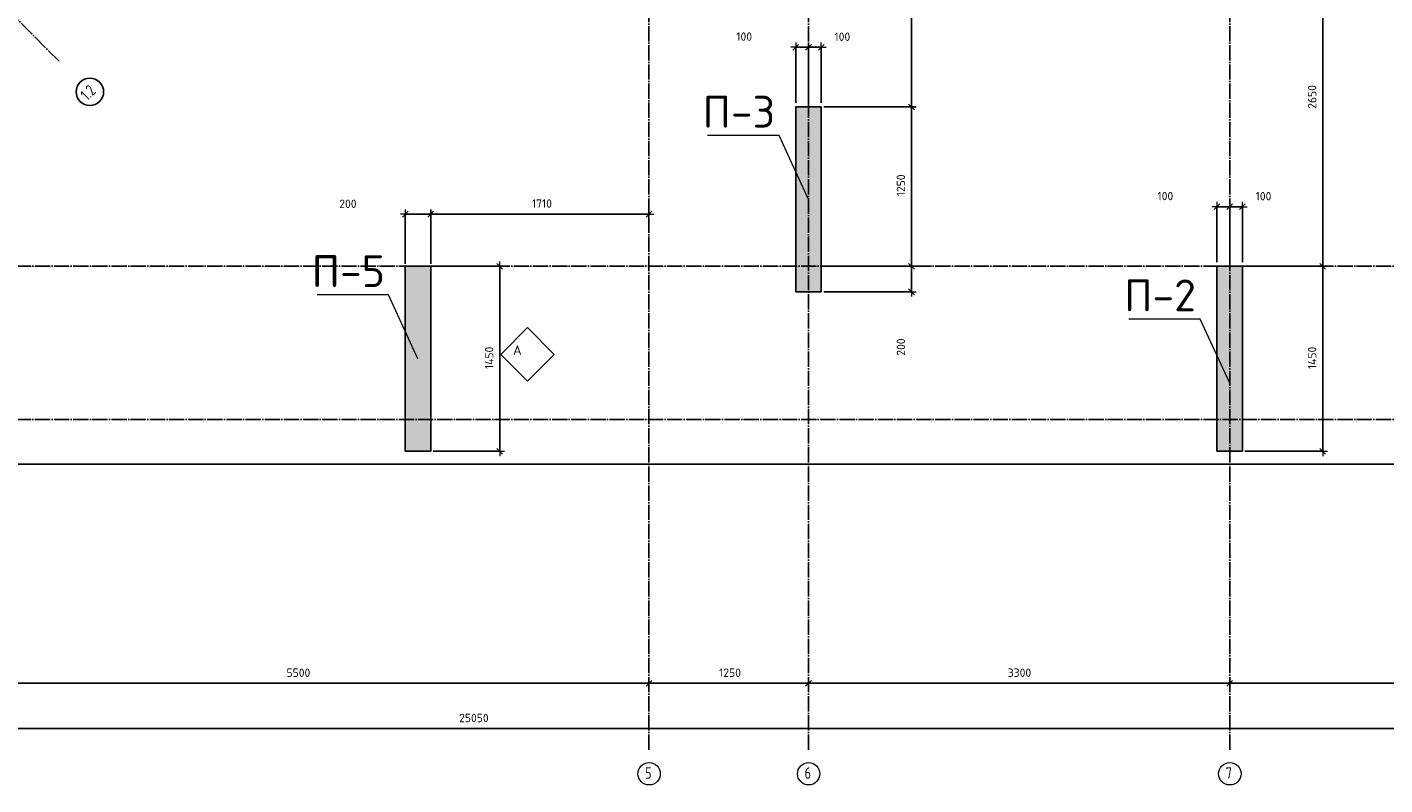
# Model space of a CAD drawing. Header units: millimetres. Extents: x -3057 to 112233, y -2869 to 47508.
# Tile 28 of 48: x 59028 to 69666, y -2865 to 3075. Entities that reach past the tile are written whole.
import ezdxf

# ---------------------------------------------------------------- set-up
doc = ezdxf.new("R2010")
doc.units = ezdxf.units.MM
doc.header["$PDMODE"] = 65
doc.linetypes.add('______11', pattern=[150, 120, -15, 0, -15])
doc.linetypes.add('______5', pattern=[330, 240, -30, 30, -30])
for name, color, linetype, lineweight in [('Standard', 7, 'Continuous', 25), ('Армирование стержнями_ общее', 40, 'Continuous', 35), ('Высотная отметка (отверстия)', 7, 'Continuous', 13), ('Размерная линия_ общее', 7, 'Continuous', 13)]:
    doc.layers.add(name, color=color, linetype=linetype, lineweight=lineweight)
doc.layers.add('Осевая линия_ общее', color=7, linetype='______5', lineweight=13, true_color=0xa0a0a0)
doc.styles.add('ISOCPEUR', font='ISOCPEUR')
doc.dimstyles.new('DIMSTYLE_3', dxfattribs={"dimtxt": 66, "dimasz": 75, "dimexe": 0, "dimexo": 0, "dimgap": 33, "dimtad": 2, "dimdec": 0, "dimrnd": 5, "dimzin": 12, "dimdsep": 46, "dimtxsty": 'ISOCPEUR', "dimblk1": 'ALL_ML_STRICH', "dimblk2": 'ALL_ML_STRICH', "dimsah": 1, "dimcen": 0, "dimclrd": 7, "dimclre": 256, "dimclrt": 7, "dimadec": 0, "dimazin": 0, "dimtfac": 1, "dimtdec": 0, "dimtix": 1, "dimtmove": 2, "dimatfit": 3, "dimfxl": 0, "dimtzin": 0, "dimlwd": 0, "dimlwe": -3, "dimarcsym": 0})
doc.dimstyles.new('DIMSTYLE_7', dxfattribs={"dimtxt": 66, "dimasz": 75, "dimexe": 0, "dimexo": 0, "dimgap": 33, "dimtad": 2, "dimdec": 0, "dimrnd": 5, "dimzin": 12, "dimdsep": 46, "dimtxsty": 'ISOCPEUR', "dimblk1": 'ALL_ML_STRICH', "dimblk2": 'ALL_ML_STRICH', "dimsah": 1, "dimcen": 0, "dimclrd": 7, "dimclre": 256, "dimclrt": 7, "dimadec": 0, "dimazin": 0, "dimtfac": 1, "dimtdec": 0, "dimtix": 1, "dimtmove": 2, "dimatfit": 3, "dimfxl": 0, "dimtvp": 1.2, "dimtzin": 0, "dimlwd": 0, "dimlwe": -3, "dimarcsym": 0})

# ---------------------------------------------------------------- blocks, each defined once
blk = doc.blocks.new('ALL_ML_STRICH')
at = {"color": 0, "linetype": 'ByBlock', "lineweight": -2}
for p, q in [((-1, 0), (0.5, 0)), ((-0.3, -0.3), (0.3, 0.3)), ((0, -0.5), (0, 0.5))]:
    blk.add_line(p, q, dxfattribs=at)
blk = doc.blocks.new('*D43')
at = {"layer": 'DEFPOINTS', "color": 7, "linetype": 'Continuous', "lineweight": 13, "transparency": 33554687}
for p in [(50000, -2424), (50000, -2523), (75050, -2458)]:
    blk.add_point(p, dxfattribs=at)
at = {"layer": 'Размерная линия_ общее', "color": 253, "linetype": 'Continuous', "lineweight": -2, "true_color": 0xa0a0a0, "transparency": 33554687}
for p, q in [((50000, -2503), (50000, -2424)), ((75050, -2438), (75050, -2424))]:
    blk.add_line(p, q, dxfattribs=at)
at = {"layer": 'Размерная линия_ общее', "color": 7, "linetype": 'Continuous', "lineweight": -2, "transparency": 33554687}
blk.add_line((50000, -2424), (75050, -2424), dxfattribs=at)
at = {"layer": 'Размерная линия_ общее', "color": 7, "linetype": 'Continuous', "lineweight": 13, "transparency": 33554687, "xscale": 75, "yscale": 75, "zscale": 75, "rotation": 180}
blk.add_blockref('ALL_ML_STRICH', (50000, -2424), dxfattribs=at)
at = {"layer": 'Размерная линия_ общее', "color": 7, "linetype": 'Continuous', "lineweight": 13, "transparency": 33554687, "xscale": 75, "yscale": 75, "zscale": 75}
blk.add_blockref('ALL_ML_STRICH', (75050, -2424), dxfattribs=at)
at = {"layer": 'Размерная линия_ общее', "color": 7, "linetype": 'Continuous', "lineweight": 13, "transparency": 33554687, "insert": (62528, -2341), "char_height": 66, "width": 330, "attachment_point": 5, "style": 'ISOCPEUR'}
blk.add_mtext('\\A1;{25050}', dxfattribs=at)
blk = doc.blocks.new('*D47')
at = {"layer": 'DEFPOINTS', "color": 7, "linetype": 'Continuous', "lineweight": 13, "transparency": 33554687}
for p in [(58400, -1882), (63900, -1990), (58400, -2069)]:
    blk.add_point(p, dxfattribs=at)
at = {"layer": 'Размерная линия_ общее', "color": 253, "linetype": 'Continuous', "lineweight": -2, "true_color": 0xa0a0a0, "transparency": 33554687}
for p, q in [((58400, -1982), (58400, -2069)), ((63900, -2090), (63900, -2069))]:
    blk.add_line(p, q, dxfattribs=at)
at = {"layer": 'Размерная линия_ общее', "color": 7, "linetype": 'Continuous', "lineweight": -2, "transparency": 33554687}
blk.add_line((58400, -2069), (63900, -2069), dxfattribs=at)
at = {"layer": 'Размерная линия_ общее', "color": 7, "linetype": 'Continuous', "lineweight": 13, "transparency": 33554687, "xscale": 75, "yscale": 75, "zscale": 75, "rotation": 180}
blk.add_blockref('ALL_ML_STRICH', (58400, -2069), dxfattribs=at)
at = {"layer": 'Размерная линия_ общее', "color": 7, "linetype": 'Continuous', "lineweight": 13, "transparency": 33554687, "xscale": 75, "yscale": 75, "zscale": 75}
blk.add_blockref('ALL_ML_STRICH', (63900, -2069), dxfattribs=at)
at = {"layer": 'Размерная линия_ общее', "color": 7, "linetype": 'Continuous', "lineweight": 13, "transparency": 33554687, "insert": (61153, -1986), "char_height": 66, "width": 264, "attachment_point": 5, "style": 'ISOCPEUR'}
blk.add_mtext('\\A1;{5500}', dxfattribs=at)
blk = doc.blocks.new('*D48')
at = {"layer": 'DEFPOINTS', "color": 7, "linetype": 'Continuous', "lineweight": 13, "transparency": 33554687}
for p in [(63900, -1990), (65150, -1990), (63900, -2069)]:
    blk.add_point(p, dxfattribs=at)
at = {"layer": 'Размерная линия_ общее', "color": 253, "linetype": 'Continuous', "lineweight": -2, "true_color": 0xa0a0a0, "transparency": 33554687}
for p, q in [((63900, -2090), (63900, -2069)), ((65150, -2090), (65150, -2069))]:
    blk.add_line(p, q, dxfattribs=at)
at = {"layer": 'Размерная линия_ общее', "color": 7, "linetype": 'Continuous', "lineweight": -2, "transparency": 33554687}
blk.add_line((63900, -2069), (65150, -2069), dxfattribs=at)
at = {"layer": 'Размерная линия_ общее', "color": 7, "linetype": 'Continuous', "lineweight": 13, "transparency": 33554687, "xscale": 75, "yscale": 75, "zscale": 75, "rotation": 180}
blk.add_blockref('ALL_ML_STRICH', (63900, -2069), dxfattribs=at)
at = {"layer": 'Размерная линия_ общее', "color": 7, "linetype": 'Continuous', "lineweight": 13, "transparency": 33554687, "xscale": 75, "yscale": 75, "zscale": 75}
blk.add_blockref('ALL_ML_STRICH', (65150, -2069), dxfattribs=at)
at = {"layer": 'Размерная линия_ общее', "color": 7, "linetype": 'Continuous', "lineweight": 13, "transparency": 33554687, "insert": (64535, -1986), "char_height": 66, "width": 264, "attachment_point": 5, "style": 'ISOCPEUR'}
blk.add_mtext('\\A1;{1250}', dxfattribs=at)
blk = doc.blocks.new('*D49')
at = {"layer": 'DEFPOINTS', "color": 7, "linetype": 'Continuous', "lineweight": 13, "transparency": 33554687}
for p in [(65150, -1990), (65150, -2069), (68450, -2071)]:
    blk.add_point(p, dxfattribs=at)
at = {"layer": 'Размерная линия_ общее', "color": 253, "linetype": 'Continuous', "lineweight": -2, "true_color": 0xa0a0a0, "transparency": 33554687}
for p, q in [((65150, -2090), (65150, -2069)), ((68450, -2069), (68450, -2069))]:
    blk.add_line(p, q, dxfattribs=at)
at = {"layer": 'Размерная линия_ общее', "color": 7, "linetype": 'Continuous', "lineweight": -2, "transparency": 33554687}
blk.add_line((65150, -2069), (68450, -2069), dxfattribs=at)
at = {"layer": 'Размерная линия_ общее', "color": 7, "linetype": 'Continuous', "lineweight": 13, "transparency": 33554687, "xscale": 75, "yscale": 75, "zscale": 75, "rotation": 180}
blk.add_blockref('ALL_ML_STRICH', (65150, -2069), dxfattribs=at)
at = {"layer": 'Размерная линия_ общее', "color": 7, "linetype": 'Continuous', "lineweight": 13, "transparency": 33554687, "xscale": 75, "yscale": 75, "zscale": 75}
blk.add_blockref('ALL_ML_STRICH', (68450, -2069), dxfattribs=at)
at = {"layer": 'Размерная линия_ общее', "color": 7, "linetype": 'Continuous', "lineweight": 13, "transparency": 33554687, "insert": (66803, -1986), "char_height": 66, "width": 264, "attachment_point": 5, "style": 'ISOCPEUR'}
blk.add_mtext('\\A1;{3300}', dxfattribs=at)
blk = doc.blocks.new('*D50')
at = {"layer": 'DEFPOINTS', "color": 7, "linetype": 'Continuous', "lineweight": 13, "transparency": 33554687}
for p in [(71750, -1976), (68450, -2069), (68450, -2071)]:
    blk.add_point(p, dxfattribs=at)
at = {"layer": 'Размерная линия_ общее', "color": 253, "linetype": 'Continuous', "lineweight": -2, "true_color": 0xa0a0a0, "transparency": 33554687}
for p, q in [((68450, -2069), (68450, -2069)), ((71750, -2076), (71750, -2069))]:
    blk.add_line(p, q, dxfattribs=at)
at = {"layer": 'Размерная линия_ общее', "color": 7, "linetype": 'Continuous', "lineweight": -2, "transparency": 33554687}
blk.add_line((68450, -2069), (71750, -2069), dxfattribs=at)
at = {"layer": 'Размерная линия_ общее', "color": 7, "linetype": 'Continuous', "lineweight": 13, "transparency": 33554687, "xscale": 75, "yscale": 75, "zscale": 75, "rotation": 180}
blk.add_blockref('ALL_ML_STRICH', (68450, -2069), dxfattribs=at)
at = {"layer": 'Размерная линия_ общее', "color": 7, "linetype": 'Continuous', "lineweight": 13, "transparency": 33554687, "xscale": 75, "yscale": 75, "zscale": 75}
blk.add_blockref('ALL_ML_STRICH', (71750, -2069), dxfattribs=at)
at = {"layer": 'Размерная линия_ общее', "color": 7, "linetype": 'Continuous', "lineweight": 13, "transparency": 33554687, "insert": (70103, -1986), "char_height": 66, "width": 264, "attachment_point": 5, "style": 'ISOCPEUR'}
blk.add_mtext('\\A1;{3300}', dxfattribs=at)
blk = doc.blocks.new('СЛОЖНЫЙ_ОБЪЕКТ_0')
at = {"layer": 'Осевая линия_ общее', "color": 253, "linetype": '______11', "lineweight": -3, "true_color": 0xa0a0a0, "transparency": 33554687}
for p, q in [((63900, -2590), (63900, 47490)), ((65150, -2590), (65150, 21840)), ((68450, -2590), (68450, 20630)), ((59278, 2808), (52815, 9271)), ((47230, 1200), (76050, 1200)), ((47230, 0), (76050, 0))]:
    blk.add_line(p, q, dxfattribs=at)
at = {"layer": 'Осевая линия_ общее', "color": 7, "linetype": 'Continuous', "lineweight": 25, "transparency": 33554687}
blk.add_circle((59519, 2568), 108, dxfattribs=at)
at = {"layer": 'Осевая линия_ общее', "color": 7, "linetype": 'Continuous', "lineweight": 13, "transparency": 33554687}
for centre in [(63901, -2778), (65151, -2778), (68451, -2778)]:
    blk.add_circle(centre, 87.7, dxfattribs=at)
at = {"layer": 'Осевая линия_ общее', "color": 7, "linetype": 'Continuous', "lineweight": 25, "transparency": 33554687, "insert": (59499, 2493), "char_height": 90, "width": 170.42, "attachment_point": 7, "rotation": 45, "style": 'ISOCPEUR'}
blk.add_mtext('\\W0.79;1.2', dxfattribs=at)
at = {"layer": 'Осевая линия_ общее', "color": 7, "linetype": 'Continuous', "lineweight": 13, "transparency": 33554687, "char_height": 90, "width": 97.92, "attachment_point": 7, "style": 'ISOCPEUR'}
for s, insert in [('\\W0.78;5', (63869, -2817)), ('\\W0.78;6', (65119, -2817)), ('\\W0.78;7', (68419, -2817))]:
    blk.add_mtext(s, dxfattribs=dict(at, insert=insert))
blk = doc.blocks.new('СЛОЖНЫЙ_ОБЪЕКТ_18')
at = {"layer": 'Армирование стержнями_ общее', "color": 7, "linetype": 'Continuous', "lineweight": 13, "transparency": 33554687}
blk.add_lwpolyline([(62948, 720), (62738, 510), (62948, 299), (63158, 510), (62948, 720)], close=True, dxfattribs=at)
at = {"layer": 'Армирование стержнями_ общее', "color": 7, "linetype": 'Continuous', "lineweight": 13, "transparency": 33554687, "insert": (62835, 543), "char_height": 75, "width": 98.18, "attachment_point": 4, "style": 'ISOCPEUR'}
blk.add_mtext('\\A1;{\\fISOCPEUR|i0|b0;\\H75.000000;\\W1.000000;\\C7;А}\\P', dxfattribs=at)
blk = doc.blocks.new('*D208')
at = {"layer": 'DEFPOINTS', "color": 7, "linetype": 'Continuous', "lineweight": 13, "transparency": 33554687}
for p in [(62190, 1200), (62190, -250), (62731, -250)]:
    blk.add_point(p, dxfattribs=at)
at = {"layer": 'Размерная линия_ общее', "color": 253, "linetype": 'Continuous', "lineweight": -2, "true_color": 0xa0a0a0, "transparency": 33554687}
for p, q in [((62210, 1200), (62731, 1200)), ((62210, -250), (62731, -250))]:
    blk.add_line(p, q, dxfattribs=at)
at = {"layer": 'Размерная линия_ общее', "color": 7, "linetype": 'Continuous', "lineweight": -2, "transparency": 33554687}
blk.add_line((62731, -250), (62731, 1200), dxfattribs=at)
at = {"layer": 'Размерная линия_ общее', "color": 7, "linetype": 'Continuous', "lineweight": 13, "transparency": 33554687, "xscale": 75, "yscale": 75, "zscale": 75}
for p, rotation in [((62731, 1200), 90), ((62731, -250), 270)]:
    blk.add_blockref('ALL_ML_STRICH', p, dxfattribs=dict(at, rotation=rotation))
at = {"layer": 'Размерная линия_ общее', "color": 7, "linetype": 'Continuous', "lineweight": 13, "transparency": 33554687, "insert": (62648, 482), "char_height": 66, "width": 264, "attachment_point": 5, "rotation": 90, "style": 'ISOCPEUR'}
blk.add_mtext('\\A1;{1450}', dxfattribs=at)
blk = doc.blocks.new('*D209')
at = {"layer": 'DEFPOINTS', "color": 7, "linetype": 'Continuous', "lineweight": 13, "transparency": 33554687}
for p in [(65250, 1200), (65250, 1000), (65957, 1000)]:
    blk.add_point(p, dxfattribs=at)
at = {"layer": 'Размерная линия_ общее', "color": 253, "linetype": 'Continuous', "lineweight": -2, "true_color": 0xa0a0a0, "transparency": 33554687}
for p, q in [((65270, 1200), (65957, 1200)), ((65270, 1000), (65957, 1000))]:
    blk.add_line(p, q, dxfattribs=at)
at = {"layer": 'Размерная линия_ общее', "color": 7, "linetype": 'Continuous', "lineweight": -2, "transparency": 33554687}
blk.add_line((65957, 1000), (65957, 1200), dxfattribs=at)
at = {"layer": 'Размерная линия_ общее', "color": 7, "linetype": 'Continuous', "lineweight": 13, "transparency": 33554687, "xscale": 75, "yscale": 75, "zscale": 75}
for p, rotation in [((65957, 1200), 90), ((65957, 1000), 270)]:
    blk.add_blockref('ALL_ML_STRICH', p, dxfattribs=dict(at, rotation=rotation))
at = {"layer": 'Размерная линия_ общее', "color": 7, "linetype": 'Continuous', "lineweight": 13, "transparency": 33554687, "insert": (65874, 567), "char_height": 66, "width": 198, "attachment_point": 5, "rotation": 90, "style": 'ISOCPEUR'}
blk.add_mtext('\\A1;{200}', dxfattribs=at)
blk = doc.blocks.new('*D210')
at = {"layer": 'DEFPOINTS', "color": 7, "linetype": 'Continuous', "lineweight": 13, "transparency": 33554687}
for p in [(65250, 2450), (65250, 1200), (65957, 1200)]:
    blk.add_point(p, dxfattribs=at)
at = {"layer": 'Размерная линия_ общее', "color": 253, "linetype": 'Continuous', "lineweight": -2, "true_color": 0xa0a0a0, "transparency": 33554687}
for p, q in [((65270, 2450), (65957, 2450)), ((65270, 1200), (65957, 1200))]:
    blk.add_line(p, q, dxfattribs=at)
at = {"layer": 'Размерная линия_ общее', "color": 7, "linetype": 'Continuous', "lineweight": -2, "transparency": 33554687}
blk.add_line((65957, 1200), (65957, 2450), dxfattribs=at)
at = {"layer": 'Размерная линия_ общее', "color": 7, "linetype": 'Continuous', "lineweight": 13, "transparency": 33554687, "xscale": 75, "yscale": 75, "zscale": 75}
for p, rotation in [((65957, 2450), 90), ((65957, 1200), 270)]:
    blk.add_blockref('ALL_ML_STRICH', p, dxfattribs=dict(at, rotation=rotation))
at = {"layer": 'Размерная линия_ общее', "color": 7, "linetype": 'Continuous', "lineweight": 13, "transparency": 33554687, "insert": (65874, 1835), "char_height": 66, "width": 264, "attachment_point": 5, "rotation": 90, "style": 'ISOCPEUR'}
blk.add_mtext('\\A1;{1250}', dxfattribs=at)
blk = doc.blocks.new('*D211')
at = {"layer": 'DEFPOINTS', "color": 7, "linetype": 'Continuous', "lineweight": 13, "transparency": 33554687}
for p in [(65250, 5000), (65250, 2450), (65957, 2450)]:
    blk.add_point(p, dxfattribs=at)
at = {"layer": 'Размерная линия_ общее', "color": 253, "linetype": 'Continuous', "lineweight": -2, "true_color": 0xa0a0a0, "transparency": 33554687}
for p, q in [((65270, 5000), (65957, 5000)), ((65270, 2450), (65957, 2450))]:
    blk.add_line(p, q, dxfattribs=at)
at = {"layer": 'Размерная линия_ общее', "color": 7, "linetype": 'Continuous', "lineweight": -2, "transparency": 33554687}
blk.add_line((65957, 2450), (65957, 5000), dxfattribs=at)
at = {"layer": 'Размерная линия_ общее', "color": 7, "linetype": 'Continuous', "lineweight": 13, "transparency": 33554687, "xscale": 75, "yscale": 75, "zscale": 75}
for p, rotation in [((65957, 5000), 90), ((65957, 2450), 270)]:
    blk.add_blockref('ALL_ML_STRICH', p, dxfattribs=dict(at, rotation=rotation))
at = {"layer": 'Размерная линия_ общее', "color": 7, "linetype": 'Continuous', "lineweight": 13, "transparency": 33554687, "insert": (65874, 3728), "char_height": 66, "width": 264, "attachment_point": 5, "rotation": 90, "style": 'ISOCPEUR'}
blk.add_mtext('\\A1;{2550}', dxfattribs=at)
blk = doc.blocks.new('*D214')
at = {"layer": 'DEFPOINTS', "color": 7, "linetype": 'Continuous', "lineweight": 13, "transparency": 33554687}
for p in [(68550, 1200), (68550, -250), (69179, -250)]:
    blk.add_point(p, dxfattribs=at)
at = {"layer": 'Размерная линия_ общее', "color": 253, "linetype": 'Continuous', "lineweight": -2, "true_color": 0xa0a0a0, "transparency": 33554687}
for p, q in [((68570, 1200), (69179, 1200)), ((68570, -250), (69179, -250))]:
    blk.add_line(p, q, dxfattribs=at)
at = {"layer": 'Размерная линия_ общее', "color": 7, "linetype": 'Continuous', "lineweight": -2, "transparency": 33554687}
blk.add_line((69179, -250), (69179, 1200), dxfattribs=at)
at = {"layer": 'Размерная линия_ общее', "color": 7, "linetype": 'Continuous', "lineweight": 13, "transparency": 33554687, "xscale": 75, "yscale": 75, "zscale": 75}
for p, rotation in [((69179, 1200), 90), ((69179, -250), 270)]:
    blk.add_blockref('ALL_ML_STRICH', p, dxfattribs=dict(at, rotation=rotation))
at = {"layer": 'Размерная линия_ общее', "color": 7, "linetype": 'Continuous', "lineweight": 13, "transparency": 33554687, "insert": (69096, 482), "char_height": 66, "width": 264, "attachment_point": 5, "rotation": 90, "style": 'ISOCPEUR'}
blk.add_mtext('\\A1;{1450}', dxfattribs=at)
blk = doc.blocks.new('*D215')
at = {"layer": 'DEFPOINTS', "color": 7, "linetype": 'Continuous', "lineweight": 13, "transparency": 33554687}
for p in [(68550, 3850), (68550, 1200), (69179, 1200)]:
    blk.add_point(p, dxfattribs=at)
at = {"layer": 'Размерная линия_ общее', "color": 253, "linetype": 'Continuous', "lineweight": -2, "true_color": 0xa0a0a0, "transparency": 33554687}
for p, q in [((68570, 3850), (69179, 3850)), ((68570, 1200), (69179, 1200))]:
    blk.add_line(p, q, dxfattribs=at)
at = {"layer": 'Размерная линия_ общее', "color": 7, "linetype": 'Continuous', "lineweight": -2, "transparency": 33554687}
blk.add_line((69179, 1200), (69179, 3850), dxfattribs=at)
at = {"layer": 'Размерная линия_ общее', "color": 7, "linetype": 'Continuous', "lineweight": 13, "transparency": 33554687, "xscale": 75, "yscale": 75, "zscale": 75}
for p, rotation in [((69179, 3850), 90), ((69179, 1200), 270)]:
    blk.add_blockref('ALL_ML_STRICH', p, dxfattribs=dict(at, rotation=rotation))
at = {"layer": 'Размерная линия_ общее', "color": 7, "linetype": 'Continuous', "lineweight": 13, "transparency": 33554687, "insert": (69096, 2528), "char_height": 66, "width": 264, "attachment_point": 5, "rotation": 90, "style": 'ISOCPEUR'}
blk.add_mtext('\\A1;{2650}', dxfattribs=at)
blk = doc.blocks.new('*D267')
at = {"layer": 'DEFPOINTS', "color": 7, "linetype": 'Continuous', "lineweight": 13, "transparency": 33554687}
for p in [(61990, 1609), (61990, 1200), (62190, 1200)]:
    blk.add_point(p, dxfattribs=at)
at = {"layer": 'Размерная линия_ общее', "color": 253, "linetype": 'Continuous', "lineweight": -2, "true_color": 0xa0a0a0, "transparency": 33554687}
for p, q in [((61990, 1220), (61990, 1609)), ((62190, 1220), (62190, 1609))]:
    blk.add_line(p, q, dxfattribs=at)
at = {"layer": 'Размерная линия_ общее', "color": 7, "linetype": 'Continuous', "lineweight": -2, "transparency": 33554687}
blk.add_line((61990, 1609), (62190, 1609), dxfattribs=at)
at = {"layer": 'Размерная линия_ общее', "color": 7, "linetype": 'Continuous', "lineweight": 13, "transparency": 33554687, "xscale": 75, "yscale": 75, "zscale": 75, "rotation": 180}
blk.add_blockref('ALL_ML_STRICH', (61990, 1609), dxfattribs=at)
at = {"layer": 'Размерная линия_ общее', "color": 7, "linetype": 'Continuous', "lineweight": 13, "transparency": 33554687, "xscale": 75, "yscale": 75, "zscale": 75}
blk.add_blockref('ALL_ML_STRICH', (62190, 1609), dxfattribs=at)
at = {"layer": 'Размерная линия_ общее', "color": 7, "linetype": 'Continuous', "lineweight": 13, "transparency": 33554687, "insert": (61541, 1690), "char_height": 66, "width": 198, "attachment_point": 5, "style": 'ISOCPEUR'}
blk.add_mtext('\\A1;{200}', dxfattribs=at)
blk = doc.blocks.new('*D268')
at = {"layer": 'DEFPOINTS', "color": 7, "linetype": 'Continuous', "lineweight": 13, "transparency": 33554687}
for p in [(62190, 1609), (63900, 1624), (62190, 1200)]:
    blk.add_point(p, dxfattribs=at)
at = {"layer": 'Размерная линия_ общее', "color": 253, "linetype": 'Continuous', "lineweight": -2, "true_color": 0xa0a0a0, "transparency": 33554687}
for p, q in [((62190, 1220), (62190, 1609)), ((63900, 1609), (63900, 1609))]:
    blk.add_line(p, q, dxfattribs=at)
at = {"layer": 'Размерная линия_ общее', "color": 7, "linetype": 'Continuous', "lineweight": -2, "transparency": 33554687}
blk.add_line((62190, 1609), (63900, 1609), dxfattribs=at)
at = {"layer": 'Размерная линия_ общее', "color": 7, "linetype": 'Continuous', "lineweight": 13, "transparency": 33554687, "xscale": 75, "yscale": 75, "zscale": 75, "rotation": 180}
blk.add_blockref('ALL_ML_STRICH', (62190, 1609), dxfattribs=at)
at = {"layer": 'Размерная линия_ общее', "color": 7, "linetype": 'Continuous', "lineweight": 13, "transparency": 33554687, "xscale": 75, "yscale": 75, "zscale": 75}
blk.add_blockref('ALL_ML_STRICH', (63900, 1609), dxfattribs=at)
at = {"layer": 'Размерная линия_ общее', "color": 7, "linetype": 'Continuous', "lineweight": 13, "transparency": 33554687, "insert": (63061, 1692), "char_height": 66, "width": 264, "attachment_point": 5, "style": 'ISOCPEUR'}
blk.add_mtext('\\A1;{1710}', dxfattribs=at)
blk = doc.blocks.new('*D318')
at = {"layer": 'DEFPOINTS', "color": 7, "linetype": 'Continuous', "lineweight": 13, "transparency": 33554687}
for p in [(65050, 2917), (65050, 2462), (65150, 2462)]:
    blk.add_point(p, dxfattribs=at)
at = {"layer": 'Размерная линия_ общее', "color": 253, "linetype": 'Continuous', "lineweight": -2, "true_color": 0xa0a0a0, "transparency": 33554687}
for p, q in [((65050, 2482), (65050, 2917)), ((65150, 2482), (65150, 2917))]:
    blk.add_line(p, q, dxfattribs=at)
at = {"layer": 'Размерная линия_ общее', "color": 7, "linetype": 'Continuous', "lineweight": -2, "transparency": 33554687}
blk.add_line((65050, 2917), (65150, 2917), dxfattribs=at)
at = {"layer": 'Размерная линия_ общее', "color": 7, "linetype": 'Continuous', "lineweight": 13, "transparency": 33554687, "xscale": 75, "yscale": 75, "zscale": 75, "rotation": 180}
blk.add_blockref('ALL_ML_STRICH', (65050, 2917), dxfattribs=at)
at = {"layer": 'Размерная линия_ общее', "color": 7, "linetype": 'Continuous', "lineweight": 13, "transparency": 33554687, "xscale": 75, "yscale": 75, "zscale": 75}
blk.add_blockref('ALL_ML_STRICH', (65150, 2917), dxfattribs=at)
at = {"layer": 'Размерная линия_ общее', "color": 7, "linetype": 'Continuous', "lineweight": 13, "transparency": 33554687, "insert": (64646, 3001), "char_height": 66, "width": 198, "attachment_point": 5, "style": 'ISOCPEUR'}
blk.add_mtext('\\A1;{100}', dxfattribs=at)
blk = doc.blocks.new('*D319')
at = {"layer": 'DEFPOINTS', "color": 7, "linetype": 'Continuous', "lineweight": 13, "transparency": 33554687}
for p in [(65150, 2917), (65150, 2462), (65250, 2462)]:
    blk.add_point(p, dxfattribs=at)
at = {"layer": 'Размерная линия_ общее', "color": 253, "linetype": 'Continuous', "lineweight": -2, "true_color": 0xa0a0a0, "transparency": 33554687}
for p, q in [((65150, 2482), (65150, 2917)), ((65250, 2482), (65250, 2917))]:
    blk.add_line(p, q, dxfattribs=at)
at = {"layer": 'Размерная линия_ общее', "color": 7, "linetype": 'Continuous', "lineweight": -2, "transparency": 33554687}
blk.add_line((65150, 2917), (65250, 2917), dxfattribs=at)
at = {"layer": 'Размерная линия_ общее', "color": 7, "linetype": 'Continuous', "lineweight": 13, "transparency": 33554687, "xscale": 75, "yscale": 75, "zscale": 75, "rotation": 180}
blk.add_blockref('ALL_ML_STRICH', (65150, 2917), dxfattribs=at)
at = {"layer": 'Размерная линия_ общее', "color": 7, "linetype": 'Continuous', "lineweight": 13, "transparency": 33554687, "xscale": 75, "yscale": 75, "zscale": 75}
blk.add_blockref('ALL_ML_STRICH', (65250, 2917), dxfattribs=at)
at = {"layer": 'Размерная линия_ общее', "color": 7, "linetype": 'Continuous', "lineweight": 13, "transparency": 33554687, "insert": (65415, 3000), "char_height": 66, "width": 198, "attachment_point": 5, "style": 'ISOCPEUR'}
blk.add_mtext('\\A1;{100}', dxfattribs=at)
blk = doc.blocks.new('*D322')
at = {"layer": 'DEFPOINTS', "color": 7, "linetype": 'Continuous', "lineweight": 13, "transparency": 33554687}
for p in [(68350, 1667), (68350, 1212), (68450, 1212)]:
    blk.add_point(p, dxfattribs=at)
at = {"layer": 'Размерная линия_ общее', "color": 253, "linetype": 'Continuous', "lineweight": -2, "true_color": 0xa0a0a0, "transparency": 33554687}
for p, q in [((68350, 1232), (68350, 1667)), ((68450, 1232), (68450, 1667))]:
    blk.add_line(p, q, dxfattribs=at)
at = {"layer": 'Размерная линия_ общее', "color": 7, "linetype": 'Continuous', "lineweight": -2, "transparency": 33554687}
blk.add_line((68350, 1667), (68450, 1667), dxfattribs=at)
at = {"layer": 'Размерная линия_ общее', "color": 7, "linetype": 'Continuous', "lineweight": 13, "transparency": 33554687, "xscale": 75, "yscale": 75, "zscale": 75, "rotation": 180}
blk.add_blockref('ALL_ML_STRICH', (68350, 1667), dxfattribs=at)
at = {"layer": 'Размерная линия_ общее', "color": 7, "linetype": 'Continuous', "lineweight": 13, "transparency": 33554687, "xscale": 75, "yscale": 75, "zscale": 75}
blk.add_blockref('ALL_ML_STRICH', (68450, 1667), dxfattribs=at)
at = {"layer": 'Размерная линия_ общее', "color": 7, "linetype": 'Continuous', "lineweight": 13, "transparency": 33554687, "insert": (67946, 1751), "char_height": 66, "width": 198, "attachment_point": 5, "style": 'ISOCPEUR'}
blk.add_mtext('\\A1;{100}', dxfattribs=at)
blk = doc.blocks.new('*D323')
at = {"layer": 'DEFPOINTS', "color": 7, "linetype": 'Continuous', "lineweight": 13, "transparency": 33554687}
for p in [(68450, 1667), (68450, 1212), (68550, 1212)]:
    blk.add_point(p, dxfattribs=at)
at = {"layer": 'Размерная линия_ общее', "color": 253, "linetype": 'Continuous', "lineweight": -2, "true_color": 0xa0a0a0, "transparency": 33554687}
for p, q in [((68450, 1232), (68450, 1667)), ((68550, 1232), (68550, 1667))]:
    blk.add_line(p, q, dxfattribs=at)
at = {"layer": 'Размерная линия_ общее', "color": 7, "linetype": 'Continuous', "lineweight": -2, "transparency": 33554687}
blk.add_line((68450, 1667), (68550, 1667), dxfattribs=at)
at = {"layer": 'Размерная линия_ общее', "color": 7, "linetype": 'Continuous', "lineweight": 13, "transparency": 33554687, "xscale": 75, "yscale": 75, "zscale": 75, "rotation": 180}
blk.add_blockref('ALL_ML_STRICH', (68450, 1667), dxfattribs=at)
at = {"layer": 'Размерная линия_ общее', "color": 7, "linetype": 'Continuous', "lineweight": 13, "transparency": 33554687, "xscale": 75, "yscale": 75, "zscale": 75}
blk.add_blockref('ALL_ML_STRICH', (68550, 1667), dxfattribs=at)
at = {"layer": 'Размерная линия_ общее', "color": 7, "linetype": 'Continuous', "lineweight": 13, "transparency": 33554687, "insert": (68715, 1750), "char_height": 66, "width": 198, "attachment_point": 5, "style": 'ISOCPEUR'}
blk.add_mtext('\\A1;{100}', dxfattribs=at)

msp = doc.modelspace()

# ---------------------------------------------------------------- hatches: boundary and pattern name
at = {"linetype": 'Continuous', "lineweight": 13, "transparency": 33554687}
for points in [[(61990, -250), (62190, -250), (62190, 1200), (61990, 1200)], [(68350, -250), (68550, -250), (68550, 1200), (68350, 1200)]]:
    msp.add_hatch(color=7, dxfattribs=at).paths.add_polyline_path(points)
at = {"layer": 'Standard', "linetype": 'Continuous', "lineweight": 13, "transparency": 33554687}
msp.add_hatch(color=7, dxfattribs=at).paths.add_polyline_path([(65050, 1000), (65250, 1000), (65250, 2450), (65050, 2450)])

# ---------------------------------------------------------------- linework, layer by layer
at = {"color": 7, "linetype": 'Continuous', "lineweight": -3, "transparency": 33554687}
for p, q in [((61990, -250), (61990, 1200)), ((61990, 1200), (62190, 1200)), ((62190, 1200), (62190, -250)), ((68350, -250), (68350, 1200)), ((68350, 1200), (68550, 1200)), ((68550, 1200), (68550, -250)), ((62190, -250), (61990, -250)), ((68550, -250), (68350, -250))]:
    msp.add_line(p, q, dxfattribs=at)
at = {"layer": 'Standard', "color": 7, "linetype": 'Continuous', "lineweight": -3, "transparency": 33554687}
for p, q in [((65050, 1000), (65050, 2450)), ((65050, 2450), (65250, 2450)), ((65250, 2450), (65250, 1000)), ((65250, 1000), (65050, 1000))]:
    msp.add_line(p, q, dxfattribs=at)
at = {"layer": 'Standard', "color": 7, "linetype": 'Continuous', "lineweight": 25, "transparency": 33554687}
msp.add_lwpolyline([(49650, -350.2), (75250, -350.2), (75250, 46690), (49650, 46690), (49650, -350.2)], dxfattribs=at)
at = {"layer": 'Высотная отметка (отверстия)', "color": 7, "linetype": 'Continuous', "lineweight": 13, "transparency": 33554687}
for points in [[(65150, 1725), (64919.3, 2226.9), (64359.3, 2226.9)], [(62090, 475), (61859.3, 976.9), (61299.3, 976.9)], [(68450, 285), (68219.3, 786.9), (67659.3, 786.9)]]:
    msp.add_lwpolyline(points, dxfattribs=at)

# ---------------------------------------------------------------- block references
at = {"layer": 'Армирование стержнями_ общее', "color": 7, "linetype": 'Continuous', "lineweight": 13, "transparency": 33554687}
msp.add_blockref('СЛОЖНЫЙ_ОБЪЕКТ_18', (0, 0), dxfattribs=at)
at = {"layer": 'Осевая линия_ общее', "color": 253, "linetype": '______11', "lineweight": -3, "true_color": 0xa0a0a0, "transparency": 33554687}
msp.add_blockref('СЛОЖНЫЙ_ОБЪЕКТ_0', (0, 0), dxfattribs=at)

# ---------------------------------------------------------------- texts
at = {"layer": 'Высотная отметка (отверстия)', "color": 7, "linetype": 'Continuous', "lineweight": 13, "transparency": 33554687, "char_height": 75, "width": 664.583, "attachment_point": 8, "style": 'ISOCPEUR'}
for s, insert in [('\\A1;{\\fISOCPEUR|i0|b0;\\H250.000000;\\W1.000000;\\C7;П-3}\\P', (64604.3, 2286.9)), ('\\A1;{\\fISOCPEUR|i0|b0;\\H250.000000;\\W1.000000;\\C7;П-5}\\P', (61544.3, 1036.9)), ('\\A1;{\\fISOCPEUR|i0|b0;\\H250.000000;\\W1.000000;\\C7;П-2}\\P', (67904.3, 846.9))]:
    msp.add_mtext(s, dxfattribs=dict(at, insert=insert))

# ---------------------------------------------------------------- dimensions: what is measured, and where the dimension line sits
at = {"layer": 'Размерная линия_ общее', "color": 7, "linetype": 'Continuous', "lineweight": 13, "transparency": 33554687}
for base, p1, p2, picture, middle in [((65957, 5000), (65270, 2450), (65270, 5000), '*D211', (65874, 3728.3)), ((69179, 3850), (68570, 1200), (68570, 3850), '*D215', (69096, 2528.3)), ((65957, 2450), (65270, 1200), (65270, 2450), '*D210', (65874, 1834.9)), ((62731.3, 1200), (62210, -250), (62210, 1200), '*D208', (62648.3, 481.6)), ((65957, 1200), (65270, 1000), (65270, 1200), '*D209', (65874, 567.1)), ((69179, 1200), (68570, -250), (68570, 1200), '*D214', (69096, 481.6))]:
    dim = msp.add_linear_dim(base=base, p1=p1, p2=p2, angle=90, dimstyle='DIMSTYLE_3', override={"dimpost": '<>', "dimclrd": 7, "dimclre": 253, "dimclrt": 7, "dimlwd": 0, "dimlwe": 65533}, dxfattribs=at)
    dim.commit()
    dim.dimension.update_dxf_attribs({"geometry": picture, "text_midpoint": middle, "dimtype": 160})
for base, p1, p2, dimstyle, picture, middle in [((65150, 2917.2), (65050, 2482.3), (65150, 2482.3), 'DIMSTYLE_7', '*D318', (64645.6, 3000.7)), ((65250, 2917.2), (65150, 2482.3), (65250, 2482.3), 'DIMSTYLE_7', '*D319', (65414.7, 3000)), ((62190, 1609.5), (61990, 1220), (62190, 1220), 'DIMSTYLE_3', '*D267', (61541.1, 1690.1)), ((63900, 1609.5), (62190, 1220), (63900, 1609.5), 'DIMSTYLE_3', '*D268', (63061.5, 1692.5)), ((68450, 1667.2), (68350, 1232.3), (68450, 1232.3), 'DIMSTYLE_7', '*D322', (67945.6, 1750.7)), ((68550, 1667.2), (68450, 1232.3), (68550, 1232.3), 'DIMSTYLE_7', '*D323', (68714.7, 1750)), ((63900, -2068.8), (58400, -1981.6), (63900, -2090), 'DIMSTYLE_3', '*D47', (61153.3, -1985.8)), ((65150, -2068.8), (63900, -2090), (65150, -2090), 'DIMSTYLE_3', '*D48', (64534.9, -1985.8)), ((68450, -2068.8), (65150, -2090), (68450, -2068.8), 'DIMSTYLE_3', '*D49', (66803.3, -1985.8)), ((71750, -2068.8), (68450, -2068.8), (71750, -2076.4), 'DIMSTYLE_3', '*D50', (70103.3, -1985.8)), ((75050, -2423.6), (50000, -2503.1), (75050, -2437.7), 'DIMSTYLE_3', '*D43', (62528.3, -2340.6))]:
    dim = msp.add_linear_dim(base=base, p1=p1, p2=p2, dimstyle=dimstyle, override={"dimpost": '<>', "dimclrd": 7, "dimclre": 253, "dimclrt": 7, "dimlwd": 0, "dimlwe": 65533}, dxfattribs=at)
    dim.commit()
    dim.dimension.update_dxf_attribs({"geometry": picture, "text_midpoint": middle, "dimtype": 160})

doc.saveas('drawing.dxf')
